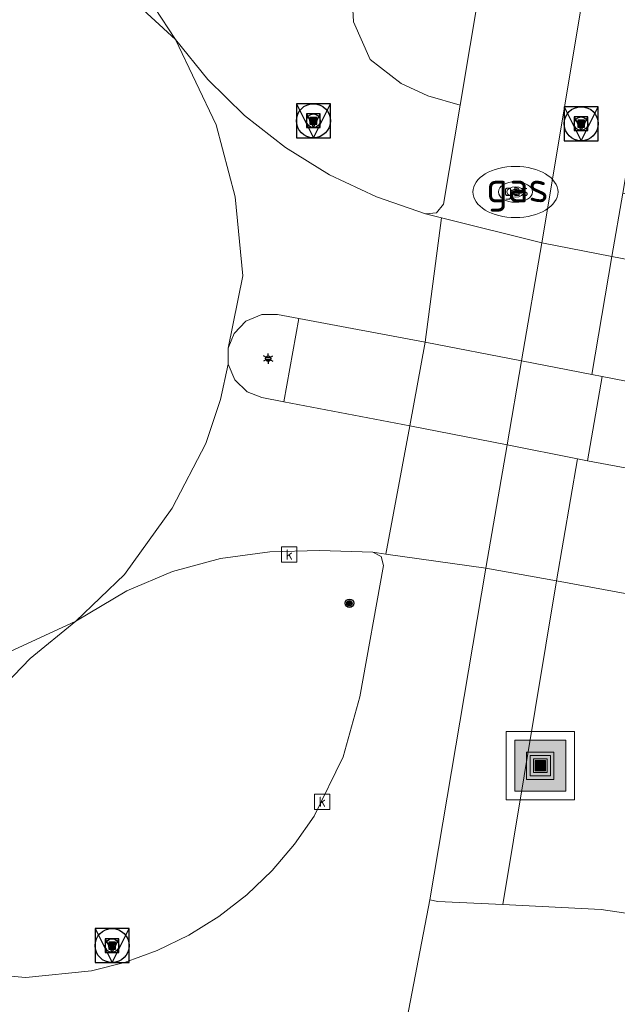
# Model space of a CAD drawing. Header units: metres. Extents: x 197147 to 199131, y 355511 to 356703.
# Tile 205 of 225: x 198766 to 198783, y 355985 to 356014. Entities that reach past the tile are written whole.
import ezdxf
from ezdxf.enums import TextEntityAlignment as Align

# ---------------------------------------------------------------- set-up
doc = ezdxf.new("R2010")
doc.units = ezdxf.units.M
for name, color, linetype, lineweight in [('B-WE-GR-BEPLANTING_CULTUUR_HEESTERS-G', 252, 'Continuous', 18), ('B-WE-GR-GRAS_KRUIDENRIJK-G', 252, 'Continuous', 18), ('B-WE-KL-ET_LS_OV_LICHTMAST-S', 252, 'Continuous', 25), ('B-WE-KL-GAS_PUT-S', 252, 'Continuous', 25), ('B-WE-KL-GAS_PUT-S @ 0.05', 252, 'Continuous', 25), ('B-WE-KL-GAS_PUT-S @ 0.1', 252, 'Continuous', 25), ('B-WE-KL-GAS_PUT-S @ 0.2', 252, 'Continuous', 25), ('B-WE-KL-GAS_PUT-S @ 0.5 (1)', 252, 'Continuous', 25), ('B-WE-KL-GAS_PUT-S @ 0.5 (2)', 252, 'Continuous', 25), ('B-WE-RI-GWA_KOLK-S', 252, 'Continuous', 25), ('B-WE-VH-VERHARDING_ASFALT-G', 252, 'Continuous', 18), ('B-WE-VH-VERHARDING_BETON-G', 252, 'Continuous', 18), ('B-WE-VH-VERHARDING_BETONSTRAATSTEEN-G', 252, 'Continuous', 18), ('B-WE-VH-VERHARDING_TEGEL-G', 252, 'Continuous', 18), ('X-XX-AL-ALGEMEEN-S', 7, 'Continuous', 25), ('X-XX-AL-ALGEMEEN-S @ 0.05', 7, 'Continuous', 25), ('X-XX-AL-ALGEMEEN-S @ 0.1', 7, 'Continuous', 25), ('X-XX-AL-ALGEMEEN-S @ 0.2', 7, 'Continuous', 25), ('X-XX-AL-ALGEMEEN-S @ 0.5 (1)', 7, 'Continuous', 25), ('X-XX-AL-ALGEMEEN-S @ 0.5 (2)', 7, 'Continuous', 25)]:
    doc.layers.add(name, color=color, linetype=linetype, lineweight=lineweight)
for name, color, linetype in [('B-WE-IE-MEUBILAIR_WEGMEUBILAIR-S', 252, 'Continuous'), ('B-WE-IE-MEUBILAIR_WEGMEUBILAIR-S @ 0.05', 252, 'Continuous'), ('B-WE-IE-MEUBILAIR_WEGMEUBILAIR-S @ 0.1', 252, 'Continuous'), ('B-WE-IE-MEUBILAIR_WEGMEUBILAIR-S @ 0.2', 252, 'Continuous'), ('B-WE-IE-MEUBILAIR_WEGMEUBILAIR-S @ 0.5 (1)', 252, 'Continuous'), ('B-WE-IE-MEUBILAIR_WEGMEUBILAIR-S @ 0.5 (2)', 252, 'Continuous')]:
    doc.layers.add(name, color=color, linetype=linetype)
doc.styles.add('NLCS-ISO', font='NLCS-ISO.ttf')
doc.styles.add('NLCS-ISO-M-T18', font='NLCS-ISO.ttf', dxfattribs={"height": 1.8})

# ---------------------------------------------------------------- blocks, each defined once
blk = doc.blocks.new('SIE-WEG_AFVALBAK-SO')
at = {"linetype": 'ByBlock', "lineweight": 18}
h = blk.add_hatch(color=0, dxfattribs=at)
h.dxf.hatch_style = 1
h.paths.add_polyline_path([(-1.5, -1.5), (1.5, -1.5), (1.5, 1.5), (-1.5, 1.5)])
at = {"color": 0, "linetype": 'ByBlock', "lineweight": 18}
for points in [[(-2, -2), (2, -2), (2, 2), (-2, 2)], [(-1.5, -1.5), (1.5, -1.5), (1.5, 1.5), (-1.5, 1.5)]]:
    blk.add_lwpolyline(points, close=True, dxfattribs=at)
blk = doc.blocks.new('*U736')
at = {"layer": 'B-WE-IE-MEUBILAIR_WEGMEUBILAIR-S @ 0.05', "xscale": 0.05, "yscale": 0.05, "zscale": 0.05}
blk.add_blockref('SIE-WEG_AFVALBAK-SO', (198780.851, 355992.041), dxfattribs=at)
at = {"layer": 'B-WE-IE-MEUBILAIR_WEGMEUBILAIR-S @ 0.1', "xscale": 0.1, "yscale": 0.1, "zscale": 0.1}
blk.add_blockref('SIE-WEG_AFVALBAK-SO', (198780.851, 355992.041), dxfattribs=at)
at = {"layer": 'B-WE-IE-MEUBILAIR_WEGMEUBILAIR-S @ 0.2', "xscale": 0.2, "yscale": 0.2, "zscale": 0.2}
blk.add_blockref('SIE-WEG_AFVALBAK-SO', (198780.851, 355992.041), dxfattribs=at)
at = {"layer": 'B-WE-IE-MEUBILAIR_WEGMEUBILAIR-S @ 0.5 (1)', "xscale": 0.5, "yscale": 0.5, "zscale": 0.5}
blk.add_blockref('SIE-WEG_AFVALBAK-SO', (198780.851, 355992.041), dxfattribs=at)
at = {"layer": 'B-WE-IE-MEUBILAIR_WEGMEUBILAIR-S @ 0.5 (2)', "xscale": 0.5, "yscale": 0.5, "zscale": 0.5}
blk.add_blockref('SIE-WEG_AFVALBAK-SO', (198780.851, 355992.041), dxfattribs=at)
blk = doc.blocks.new('SIE-WEG_AFVALBAK_TYPE_01')
for radius in [0.25, 0.156]:
    blk.add_circle((0, 0), radius)
blk = doc.blocks.new('*U798')
at = {"layer": 'X-XX-AL-ALGEMEEN-S @ 0.05', "xscale": 0.05, "yscale": 0.05, "zscale": 0.05}
blk.add_blockref('SIE-WEG_AFVALBAK_TYPE_01', (198775.251, 355996.807), dxfattribs=at)
at = {"layer": 'X-XX-AL-ALGEMEEN-S @ 0.1', "xscale": 0.1, "yscale": 0.1, "zscale": 0.1}
blk.add_blockref('SIE-WEG_AFVALBAK_TYPE_01', (198775.251, 355996.807), dxfattribs=at)
at = {"layer": 'X-XX-AL-ALGEMEEN-S @ 0.2', "xscale": 0.2, "yscale": 0.2, "zscale": 0.2}
blk.add_blockref('SIE-WEG_AFVALBAK_TYPE_01', (198775.251, 355996.807), dxfattribs=at)
at = {"layer": 'X-XX-AL-ALGEMEEN-S @ 0.5 (1)', "xscale": 0.5, "yscale": 0.5, "zscale": 0.5}
blk.add_blockref('SIE-WEG_AFVALBAK_TYPE_01', (198775.251, 355996.807), dxfattribs=at)
at = {"layer": 'X-XX-AL-ALGEMEEN-S @ 0.5 (2)', "xscale": 0.5, "yscale": 0.5, "zscale": 0.5}
blk.add_blockref('SIE-WEG_AFVALBAK_TYPE_01', (198775.251, 355996.807), dxfattribs=at)
blk = doc.blocks.new('B-SIE-WEG_VERKEERSBORD_PAAL-SO')
blk.add_lwpolyline([(-1, -1), (1, -1), (1, 1), (-1, 1)], close=True)
at = {"flags": 128}
blk.add_lwpolyline([(-1, 1), (0, -1), (1, 1)], close=True, dxfattribs=at)
for radius in [1, 0.171]:
    blk.add_circle((0, 0), radius)
at = {"style": 'NLCS-ISO'}
blk.add_attdef('bordgegevens', text='', height=1.8, dxfattribs=at).set_placement((2.209, 3.21), align=Align.TOP_LEFT)
blk = doc.blocks.new('*U945')
at = {"layer": 'B-WE-IE-MEUBILAIR_WEGMEUBILAIR-S @ 0.05', "xscale": 0.05, "yscale": 0.05, "zscale": 0.05}
blk.add_blockref('B-SIE-WEG_VERKEERSBORD_PAAL-SO', (198768.288, 355986.764), dxfattribs=at)
at = {"layer": 'B-WE-IE-MEUBILAIR_WEGMEUBILAIR-S @ 0.1', "xscale": 0.1, "yscale": 0.1, "zscale": 0.1}
blk.add_blockref('B-SIE-WEG_VERKEERSBORD_PAAL-SO', (198768.288, 355986.764), dxfattribs=at)
at = {"layer": 'B-WE-IE-MEUBILAIR_WEGMEUBILAIR-S @ 0.2', "xscale": 0.2, "yscale": 0.2, "zscale": 0.2}
blk.add_blockref('B-SIE-WEG_VERKEERSBORD_PAAL-SO', (198768.288, 355986.764), dxfattribs=at)
at = {"layer": 'B-WE-IE-MEUBILAIR_WEGMEUBILAIR-S @ 0.5 (1)', "xscale": 0.5, "yscale": 0.5, "zscale": 0.5}
blk.add_blockref('B-SIE-WEG_VERKEERSBORD_PAAL-SO', (198768.288, 355986.764), dxfattribs=at)
at = {"layer": 'B-WE-IE-MEUBILAIR_WEGMEUBILAIR-S @ 0.5 (2)', "xscale": 0.5, "yscale": 0.5, "zscale": 0.5}
blk.add_blockref('B-SIE-WEG_VERKEERSBORD_PAAL-SO', (198768.288, 355986.764), dxfattribs=at)
blk = doc.blocks.new('*U975')
at = {"layer": 'B-WE-IE-MEUBILAIR_WEGMEUBILAIR-S @ 0.05', "xscale": 0.05, "yscale": 0.05, "zscale": 0.05}
blk.add_blockref('B-SIE-WEG_VERKEERSBORD_PAAL-SO', (198782.05, 356010.878), dxfattribs=at)
at = {"layer": 'B-WE-IE-MEUBILAIR_WEGMEUBILAIR-S @ 0.1', "xscale": 0.1, "yscale": 0.1, "zscale": 0.1}
blk.add_blockref('B-SIE-WEG_VERKEERSBORD_PAAL-SO', (198782.05, 356010.878), dxfattribs=at)
at = {"layer": 'B-WE-IE-MEUBILAIR_WEGMEUBILAIR-S @ 0.2', "xscale": 0.2, "yscale": 0.2, "zscale": 0.2}
blk.add_blockref('B-SIE-WEG_VERKEERSBORD_PAAL-SO', (198782.05, 356010.878), dxfattribs=at)
at = {"layer": 'B-WE-IE-MEUBILAIR_WEGMEUBILAIR-S @ 0.5 (1)', "xscale": 0.5, "yscale": 0.5, "zscale": 0.5}
blk.add_blockref('B-SIE-WEG_VERKEERSBORD_PAAL-SO', (198782.05, 356010.878), dxfattribs=at)
at = {"layer": 'B-WE-IE-MEUBILAIR_WEGMEUBILAIR-S @ 0.5 (2)', "xscale": 0.5, "yscale": 0.5, "zscale": 0.5}
blk.add_blockref('B-SIE-WEG_VERKEERSBORD_PAAL-SO', (198782.05, 356010.878), dxfattribs=at)
blk = doc.blocks.new('B-SIE-WEG_LICHTMAST-SO')
at = {"ltscale": 0.1}
for p, q in [((-0.33, 0.19), (-0.67, 0.39)), ((0, 0.39), (0, 0.77)), ((0.33, 0.19), (0.67, 0.39)), ((-0.33, -0.19), (-0.67, -0.39)), ((0, -0.39), (0, -0.77)), ((0.33, -0.19), (0.67, -0.39))]:
    blk.add_line(p, q, dxfattribs=at)
at = {"flags": 128}
for points in [[(-0.35, 0.15), (0.35, 0.15)], [(-0.35, -0.15), (0.35, -0.15)]]:
    blk.add_lwpolyline(points, dxfattribs=at)
at = {"ltscale": 0.1}
blk.add_circle((0, 0), 0.386, dxfattribs=at)
at = {"style": 'NLCS-ISO'}
blk.add_attdef('TYPE', text='', height=0.549, dxfattribs=at).set_placement((0, 0.77), align=Align.BOTTOM_CENTER)
blk = doc.blocks.new('*U998')
at = {"layer": 'B-WE-IE-MEUBILAIR_WEGMEUBILAIR-S @ 0.05', "xscale": 0.05, "yscale": 0.05, "zscale": 0.05}
blk.add_blockref('B-SIE-WEG_VERKEERSBORD_PAAL-SO', (198774.194, 356010.964), dxfattribs=at)
at = {"layer": 'B-WE-IE-MEUBILAIR_WEGMEUBILAIR-S @ 0.1', "xscale": 0.1, "yscale": 0.1, "zscale": 0.1}
blk.add_blockref('B-SIE-WEG_VERKEERSBORD_PAAL-SO', (198774.194, 356010.964), dxfattribs=at)
at = {"layer": 'B-WE-IE-MEUBILAIR_WEGMEUBILAIR-S @ 0.2', "xscale": 0.2, "yscale": 0.2, "zscale": 0.2}
blk.add_blockref('B-SIE-WEG_VERKEERSBORD_PAAL-SO', (198774.194, 356010.964), dxfattribs=at)
at = {"layer": 'B-WE-IE-MEUBILAIR_WEGMEUBILAIR-S @ 0.5 (1)', "xscale": 0.5, "yscale": 0.5, "zscale": 0.5}
blk.add_blockref('B-SIE-WEG_VERKEERSBORD_PAAL-SO', (198774.194, 356010.964), dxfattribs=at)
at = {"layer": 'B-WE-IE-MEUBILAIR_WEGMEUBILAIR-S @ 0.5 (2)', "xscale": 0.5, "yscale": 0.5, "zscale": 0.5}
blk.add_blockref('B-SIE-WEG_VERKEERSBORD_PAAL-SO', (198774.194, 356010.964), dxfattribs=at)
blk = doc.blocks.new('BGT-KOLK-SO')
at = {"color": 0, "linetype": 'ByBlock', "lineweight": 18}
blk.add_lwpolyline([(-0.045, -0.045), (0.045, -0.045), (0.045, 0.045), (-0.045, 0.045)], close=True, dxfattribs=at)
at = {"color": 0, "linetype": 'ByBlock', "lineweight": 18, "style": 'NLCS-ISO-M-T18'}
blk.add_text('k', height=0.06, dxfattribs=at).set_placement((0, 0), align=Align.MIDDLE_CENTER)
blk = doc.blocks.new('SKL-GAS_PUT-SO')
at = {"color": 0, "linetype": 'ByBlock', "lineweight": 18}
blk.add_ellipse((0, 0), major_axis=(2.5, 0), ratio=0.601255, dxfattribs=at)
at = {"color": 0, "linetype": 'ByBlock', "lineweight": 18, "style": 'NLCS-ISO'}
blk.add_text('gas', height=1.8, dxfattribs=at).set_placement((0.119, 0.296), align=Align.MIDDLE_CENTER)
blk = doc.blocks.new('*U1223')
at = {"layer": 'B-WE-KL-GAS_PUT-S @ 0.05', "xscale": 0.05, "yscale": 0.05, "zscale": 0.05}
blk.add_blockref('SKL-GAS_PUT-SO', (198780.121, 356008.875), dxfattribs=at)
at = {"layer": 'B-WE-KL-GAS_PUT-S @ 0.1', "xscale": 0.1, "yscale": 0.1, "zscale": 0.1}
blk.add_blockref('SKL-GAS_PUT-SO', (198780.121, 356008.875), dxfattribs=at)
at = {"layer": 'B-WE-KL-GAS_PUT-S @ 0.2', "xscale": 0.2, "yscale": 0.2, "zscale": 0.2}
blk.add_blockref('SKL-GAS_PUT-SO', (198780.121, 356008.875), dxfattribs=at)
at = {"layer": 'B-WE-KL-GAS_PUT-S @ 0.5 (1)', "xscale": 0.5, "yscale": 0.5, "zscale": 0.5}
blk.add_blockref('SKL-GAS_PUT-SO', (198780.121, 356008.875), dxfattribs=at)
at = {"layer": 'B-WE-KL-GAS_PUT-S @ 0.5 (2)', "xscale": 0.5, "yscale": 0.5, "zscale": 0.5}
blk.add_blockref('SKL-GAS_PUT-SO', (198780.121, 356008.875), dxfattribs=at)

msp = doc.modelspace()

# ---------------------------------------------------------------- linework, layer by layer
at = {"layer": 'B-WE-GR-BEPLANTING_CULTUUR_HEESTERS-G', "ltscale": 0.2, "flags": 128}
msp.add_lwpolyline([(198775.313, 356014.956), (198775.368, 356013.866), (198775.856, 356012.763), (198776.767, 356012.056), (198777.554, 356011.697), (198778.498, 356011.425), (198778.498, 356011.425), (198781.164, 356027.307)], dxfattribs=at)
at = {"layer": 'B-WE-GR-GRAS_KRUIDENRIJK-G', "ltscale": 0.2, "flags": 128}
for points in [[(198769.331, 356014.615), (198770.148, 356013.346), (198770.148, 356013.346), (198771.098, 356012.173), (198772.175, 356011.115), (198773.374, 356010.177), (198774.669, 356009.378), (198776.046, 356008.728), (198777.486, 356008.236), (198777.81, 356008.262), (198778.01, 356008.518), (198778.498, 356011.425), (198777.554, 356011.697), (198776.767, 356012.056), (198775.856, 356012.763), (198775.368, 356013.866), (198775.313, 356014.956)], [(198763.931, 355985.986), (198765.753, 355985.828), (198767.682, 355986.026), (198768.654, 355986.273), (198769.611, 355986.622), (198770.538, 355987.072), (198771.417, 355987.618), (198772.236, 355988.252), (198772.98, 355988.963), (198773.642, 355989.738), (198774.213, 355990.563), (198775.07, 355992.302), (198775.558, 355994.065), (198776.253, 355997.915), (198776.183, 355998.181), (198775.938, 355998.305), (198774.369, 355998.356), (198772.912, 355998.321), (198771.469, 355998.121), (198770.06, 355997.743), (198768.716, 355997.177), (198767.228, 355996.286), (198767.228, 355996.286), (198765.885, 355995.189), (198764.679, 355993.946)]]:
    msp.add_lwpolyline(points, dxfattribs=at)
for points in [[(198782.953, 356006.984), (198788.011, 356006.002), (198788.109, 356006.376), (198817.556, 356000.257), (198836.942, 355996.065), (198851.49, 355993.328), (198855.35, 355996.83), (198858.185, 356013.205), (198856.484, 356013.555), (198855.917, 356009.287), (198853.899, 355997.533), (198849.822, 355995.181), (198784.859, 356008.519), (198783.269, 356008.845), (198782.953, 356006.984)], [(198817.808, 355985.796), (198817.848, 355986.497), (198817.753, 355987.205), (198817.524, 355987.882), (198817.178, 355988.493), (198815.249, 355991.249), (198784.716, 355996.477), (198784.796, 355996.997), (198784.388, 355997.053), (198784.349, 355996.912), (198781.33, 355997.463), (198779.754, 355987.967), (198782.641, 355987.825), (198784.216, 355987.591), (198798.785, 355986.963), (198817.808, 355985.796)]]:
    msp.add_lwpolyline(points, close=True, dxfattribs=at)
at = {"layer": 'B-WE-VH-VERHARDING_ASFALT-G', "ltscale": 0.2, "flags": 128}
for points in [[(198781.164, 356027.307), (198778.498, 356011.425), (198778.01, 356008.518), (198777.81, 356008.262), (198777.486, 356008.236), (198777.957, 356008.118), (198780.893, 356007.384), (198785.371, 356034.187)], [(198764.355, 355994.959), (198767.228, 355996.286), (198768.654, 355997.651), (198770.052, 355999.598), (198771.042, 356001.499), (198771.466, 356002.786), (198771.696, 356003.828), (198771.696, 356003.828), (198771.695, 356004.292), (198772.127, 356006.412), (198771.901, 356008.734), (198771.343, 356010.845), (198770.148, 356013.346), (198767.89, 356015.434)], [(198767.89, 356015.434), (198770.148, 356013.346), (198769.331, 356014.615)], [(198788.011, 356006.002), (198782.953, 356006.984), (198782.363, 356003.52), (198782.664, 356003.462), (198782.664, 356003.462), (198785.93, 356002.826)], [(198785.49, 356000.379), (198782.235, 356000.99), (198781.941, 356001.048), (198781.33, 355997.463), (198784.349, 355996.912)], [(198776.032, 355979.914), (198777.615, 355988.109), (198779.257, 355997.841), (198776.316, 355998.252), (198775.938, 355998.305), (198776.183, 355998.181), (198776.253, 355997.915), (198775.558, 355994.065), (198775.07, 355992.302), (198774.213, 355990.563), (198773.642, 355989.738), (198772.98, 355988.963), (198772.236, 355988.252), (198771.417, 355987.618), (198770.538, 355987.072), (198769.611, 355986.622), (198768.654, 355986.273), (198767.682, 355986.026), (198765.753, 355985.828), (198763.931, 355985.986)], [(198829.439, 355985.016), (198823.108, 355985.538), (198817.808, 355985.796), (198798.785, 355986.963), (198784.216, 355987.591), (198782.641, 355987.825), (198779.754, 355987.967), (198777.848, 355988.06), (198777.615, 355988.109), (198776.032, 355979.914)]]:
    msp.add_lwpolyline(points, dxfattribs=at)
for points in [[(198777.475, 356004.467), (198777.957, 356008.118), (198777.486, 356008.236), (198776.046, 356008.728), (198774.669, 356009.378), (198773.374, 356010.177), (198772.175, 356011.115), (198771.098, 356012.173), (198770.148, 356013.346), (198771.343, 356010.845), (198771.901, 356008.734), (198772.127, 356006.412), (198771.695, 356004.292), (198771.866, 356004.723), (198772.215, 356005.084), (198772.678, 356005.278), (198773.142, 356005.279), (198773.763, 356005.163), (198777.475, 356004.467)], [(198777.957, 356008.118), (198777.475, 356004.467), (198780.299, 356003.92), (198780.893, 356007.384), (198777.957, 356008.118)], [(198780.893, 356007.384), (198780.299, 356003.92), (198782.363, 356003.52), (198782.953, 356006.984), (198780.893, 356007.384)], [(198777.023, 356002.011), (198779.876, 356001.452), (198780.299, 356003.92), (198777.475, 356004.467), (198777.023, 356002.011)], [(198776.316, 355998.252), (198777.023, 356002.011), (198773.327, 356002.719), (198772.68, 356002.843), (198772.249, 356003.014), (198771.888, 356003.364), (198771.696, 356003.828), (198771.466, 356002.786), (198771.042, 356001.499), (198770.052, 355999.598), (198768.654, 355997.651), (198767.228, 355996.286), (198768.716, 355997.177), (198770.06, 355997.743), (198771.469, 355998.121), (198772.912, 355998.321), (198774.369, 355998.356), (198775.938, 355998.305), (198776.316, 355998.252)], [(198779.876, 356001.452), (198781.941, 356001.048), (198782.235, 356000.99), (198782.664, 356003.462), (198782.363, 356003.52), (198780.299, 356003.92), (198779.876, 356001.452)], [(198777.023, 356002.011), (198776.316, 355998.252), (198779.257, 355997.841), (198779.876, 356001.452), (198777.023, 356002.011)], [(198779.876, 356001.452), (198779.257, 355997.841), (198781.33, 355997.463), (198781.941, 356001.048), (198779.876, 356001.452)], [(198756.708, 355993.639), (198757.152, 355993.471), (198757.526, 355993.119), (198757.729, 355992.648), (198757.737, 355992.174), (198757.61, 355991.432), (198757.463, 355990.572), (198761.937, 355989.824), (198761.975, 355989.916), (198762.71, 355991.302), (198763.584, 355992.605), (198764.679, 355993.946), (198765.885, 355995.189), (198767.228, 355996.286), (198764.355, 355994.959), (198761.74, 355994.027), (198759.206, 355993.667), (198756.708, 355993.639)]]:
    msp.add_lwpolyline(points, close=True, dxfattribs=at)
at = {"layer": 'B-WE-VH-VERHARDING_BETON-G', "ltscale": 0.2, "flags": 128}
for points in [[(198773.763, 356005.163), (198773.327, 356002.719), (198777.023, 356002.011), (198777.475, 356004.467), (198773.763, 356005.163)], [(198785.93, 356002.826), (198782.664, 356003.462), (198782.235, 356000.99), (198785.49, 356000.379), (198785.93, 356002.826)]]:
    msp.add_lwpolyline(points, close=True, dxfattribs=at)
at = {"layer": 'B-WE-VH-VERHARDING_BETONSTRAATSTEEN-G', "ltscale": 0.2, "flags": 128}
msp.add_lwpolyline([(198771.695, 356004.292), (198771.696, 356003.828), (198771.888, 356003.364), (198772.249, 356003.014), (198772.68, 356002.843), (198773.327, 356002.719), (198773.763, 356005.163), (198773.142, 356005.279), (198772.678, 356005.278), (198772.215, 356005.084), (198771.866, 356004.723), (198771.695, 356004.292)], close=True, dxfattribs=at)
at = {"layer": 'B-WE-VH-VERHARDING_TEGEL-G', "ltscale": 0.2, "flags": 128}
for points in [[(198780.893, 356007.384), (198782.953, 356006.984), (198783.269, 356008.845), (198787.258, 356032.352), (198787.503, 356033.796), (198785.458, 356034.424), (198785.371, 356034.187), (198780.893, 356007.384)], [(198779.754, 355987.967), (198781.33, 355997.463), (198779.257, 355997.841), (198777.615, 355988.109), (198777.848, 355988.06), (198779.754, 355987.967)]]:
    msp.add_lwpolyline(points, close=True, dxfattribs=at)

# ---------------------------------------------------------------- block references
at = {"layer": 'B-WE-IE-MEUBILAIR_WEGMEUBILAIR-S'}
for name in ['*U998', '*U975', '*U736', '*U945']:
    msp.add_blockref(name, (0, 0), dxfattribs=at)
at = {"layer": 'B-WE-KL-ET_LS_OV_LICHTMAST-S', "xscale": 0.2, "yscale": 0.2, "zscale": 0.2}
msp.add_blockref('B-SIE-WEG_LICHTMAST-SO', (198772.867, 356003.986), dxfattribs=at)
at = {"layer": 'B-WE-KL-GAS_PUT-S'}
msp.add_blockref('*U1223', (0, 0), dxfattribs=at)
at = {"layer": 'B-WE-RI-GWA_KOLK-S', "xscale": 5, "yscale": 5, "zscale": 5}
for p in [(198773.483, 355998.237), (198774.454, 355990.985)]:
    msp.add_blockref('BGT-KOLK-SO', p, dxfattribs=at)
at = {"layer": 'X-XX-AL-ALGEMEEN-S'}
msp.add_blockref('*U798', (0, 0), dxfattribs=at)

doc.saveas('drawing.dxf')
